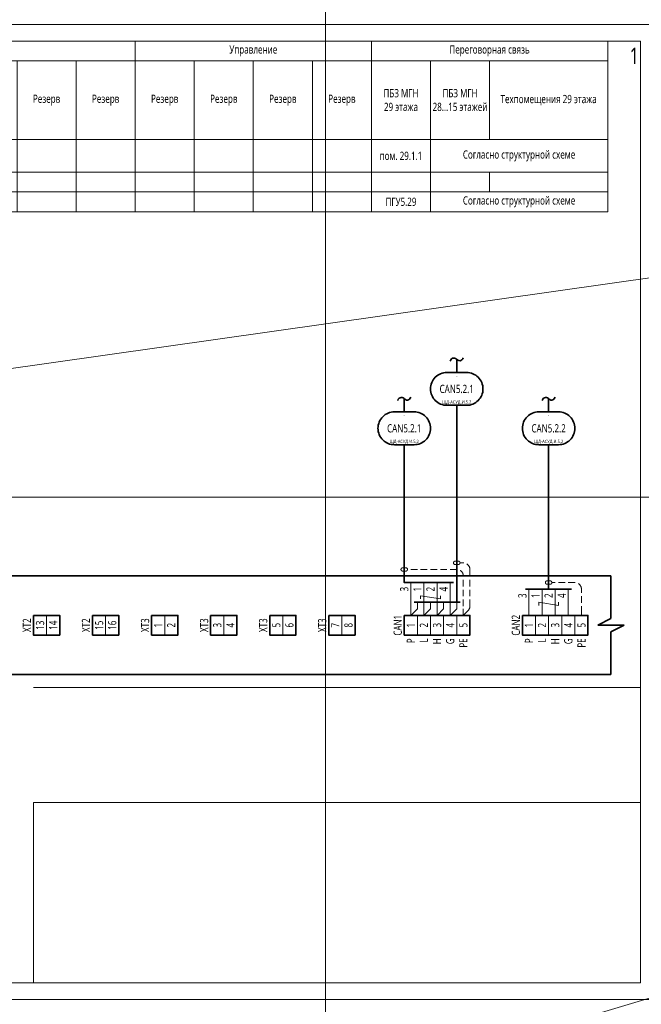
# Model space of a CAD drawing. Header units: millimetres. Extents: x -1173 to 6733, y -4591 to 345.
# Tile 58 of 93: x 226 to 415, y -302 to -2. Entities that reach past the tile are written whole.
import ezdxf
from ezdxf.enums import TextEntityAlignment as Align

# ---------------------------------------------------------------- set-up
doc = ezdxf.new("R2010")
doc.units = ezdxf.units.MM
doc.set_wipeout_variables(frame=1)
doc.linetypes.add('JIS_02_2.0', pattern=[3, 2, -1])
doc.layers.get('0').update_dxf_attribs({"lineweight": 15})
doc.layers.get('Defpoints').update_dxf_attribs({"color": 252, "lineweight": 15})
for name, color, linetype, lineweight in [('AK_Drawing_Thin', 7, 'Continuous', 15), ('AK_Equipment', 7, 'Continuous', 35), ('AK_Multy_Wire', 7, 'Continuous', 35), ('AK_Table', 7, 'Continuous', 35), ('AK_Wire', 7, 'Continuous', 15), ('AK_Wire_Number', 7, 'Continuous', 15)]:
    doc.layers.add(name, color=color, linetype=linetype, lineweight=lineweight)
doc.layers.add('UNPLOTTED', color=2, linetype='Continuous', lineweight=15, plot=False)
doc.styles.get("Standard").update_dxf_attribs({"font": 'arial.ttf'})
doc.styles.add('Trebuchet MS', font='trebuc.ttf', dxfattribs={"width": 0.75})

# ---------------------------------------------------------------- blocks, each defined once
blk = doc.blocks.new('*U1')
at = {"layer": 'UNPLOTTED'}
blk.add_line((0, 90), (-185, 90), dxfattribs=at)
for points in [[(0, 0), (-395, 0), (-395, 287), (0, 287)], [(-185, 55), (0, 55), (0, 0), (-185, 0)]]:
    blk.add_lwpolyline(points, close=True, dxfattribs=at)
blk = doc.blocks.new('*U3')
at = {"layer": 'Defpoints', "style": 'Trebuchet MS', "width": 0.75}
blk.add_attdef('ЛИСТ', text='', height=5, dxfattribs=at).set_placement((-0.5, -2), align=Align.TOP_RIGHT)
blk = doc.blocks.new('*U73')
for p, q in [((372, 0), (0, 0)), ((376, 0), (372, 0)), ((376, -13), (376, 0)), ((372, -15), (376, -13)), ((380, -15), (372, -15)), ((376, -17), (380, -15)), ((376, -30), (376, -17)), ((0, -30), (372, -30)), ((376, -30), (372, -30))]:
    blk.add_line(p, q)
at = {"style": 'Trebuchet MS', "width": 0.75}
for tag, flags, p in [('NAME', 9, (-1, 0)), ('TYPE', 9, (-1, -3)), ('ASSYCODE', 9, (-1, -6)), ('MFG', 9, (-1, -9)), ('MESUREMENT_UNITS', 9, (-1, -13.44)), ('COUNT', 9, (-1, -16.98)), ('WEIGHT', 9, (-1, -18)), ('SORTING_SECTION', 9, (-1, -22.98)), ('XREF', 1, (-1, -24))]:
    blk.add_attdef(tag, text='', height=2, dxfattribs=dict(at, flags=flags)).set_placement(p, align=Align.RIGHT)
blk.add_attdef('TAG1', text='', height=2.5, dxfattribs=at).set_placement((2, -27), align=Align.MIDDLE_LEFT)
at = {"lineweight": 30, "width": 0.75, "flags": 104}
blk.add_attdef('CATDESC', text='', height=2.5, dxfattribs=at).set_placement((370, -27), align=Align.MIDDLE_RIGHT)
at = {"layer": 'UNPLOTTED', "style": 'Trebuchet MS', "width": 0.75, "flags": 8}
for tag, p in [('DESC1', (1, -3)), ('DESC2', (1, -5)), ('DESC3', (1, -7)), ('FAMILY', (1, -13.73)), ('POSITION_N', (1, -15.99)), ('SYSTEM_NAME', (1, -17.99))]:
    blk.add_attdef(tag, p, '', height=1, dxfattribs=at)
blk = doc.blocks.new('*U217')
blk.add_wipeout([(0, 0), (0, -6), (8, -6), (8, 0)])
blk.add_lwpolyline([(0, 0), (8, 0), (8, -6), (0, -6)], close=True)
at = {"lineweight": -2}
blk.add_lwpolyline([(4, 0), (8, 0), (8, -6), (4, -6)], close=True, dxfattribs=at)
at = {"style": 'Trebuchet MS', "width": 0.75, "flags": 12}
for tag, p in [('TERM01', (2, -3)), ('TERM02', (6, -3))]:
    blk.add_attdef(tag, text='', height=2.5, rotation=90, dxfattribs=at).set_placement(p, align=Align.MIDDLE_CENTER)
at = {"style": 'Trebuchet MS', "width": 0.75}
blk.add_attdef('TAG1', text='', height=2.5, rotation=90, dxfattribs=at).set_placement((-2, -3), align=Align.MIDDLE_CENTER)
at = {"style": 'Trebuchet MS', "width": 0.75, "flags": 12}
for tag, p in [('NOTE01', (2, -7)), ('NOTE02', (6, -7))]:
    blk.add_attdef(tag, text='', height=2.5, rotation=90, dxfattribs=at).set_placement(p, align=Align.MIDDLE_RIGHT)
blk = doc.blocks.new('*T67')
at = {"layer": 'AK_Table', "color": 0, "linetype": 'ByBlock', "lineweight": -2, "transparency": 16777216}
for p, q in [((0, 0), (385, 0)), ((0, 0), (0, -52)), ((25, 0), (25, -52)), ((97, 0), (97, -52)), ((241, 0), (241, -52)), ((313, 0), (313, -52)), ((385, 0), (385, -52)), ((25, -6), (385, -6)), ((61, -6), (61, -30)), ((79, -6), (79, -52)), ((115, -6), (115, -30)), ((133, -6), (133, -30)), ((151, -6), (151, -52)), ((169, -6), (169, -52)), ((187, -6), (187, -52)), ((205, -6), (205, -52)), ((223, -6), (223, -52)), ((259, -6), (259, -52)), ((277, -6), (277, -52)), ((295, -6), (295, -52)), ((331, -6), (331, -52)), ((349, -6), (349, -30)), ((0, -30), (385, -30)), ((0, -40), (385, -40)), ((61, -40), (61, -52)), ((115, -40), (115, -46)), ((133, -40), (133, -52)), ((349, -40), (349, -46)), ((0, -46), (385, -46)), ((0, -52), (385, -52))]:
    blk.add_line(p, q, dxfattribs=at)
at = {"layer": 'AK_Table', "color": 0, "transparency": 16777216, "char_height": 2.5, "attachment_point": 5, "style": 'Trebuchet MS'}
for s, insert, width in [('Датчики', (61, -3), 71), ('Контроль включения', (169, -3), 143), ('Управление', (277, -3), 71), ('Переговорная связь', (349, -3), 71), ('Наименование', (12.5, -15), 24), ('Влажности и температуры\\PAFTF-I TYR 2', (43, -18), 35), ('{\\H0.96x;Освещенности }AHKF-I', (70, -18), 17), ('Дверь закрыта', (106, -18), 17), ('Питание в\\~норме', (124, -18), 17), ('Нет аварии', (142, -18), 17), ('ПБЗ МГН\\P29 этажа', (322, -18), 17), ('ПБЗ МГН\\P28...15 этажей', (340, -18), 17), ('{\\C256;Техпомещения 29 этажа}', (367, -18), 35), ('Резерв', (88, -18), 17), ('Резерв', (160, -18), 17), ('Резерв', (178, -18), 17), ('Резерв', (196, -18), 17), ('Резерв', (214, -18), 17), ('Резерв', (232, -18), 17), ('Резерв', (250, -18), 17), ('Резерв', (268, -18), 17), ('Резерв', (286, -18), 17), ('Резерв', (304, -18), 17), ('Место отбора параметра', (12.5, -35), 23), ('Кровля\\PСеверный фасад', (52, -35), 53), ('пом. 29.1.1', (322, -35), 17), ('{\\C256;пом. 29.1.4}', (124, -35), 53), ('Согласно структурной схеме', (358, -35), 53), ('Чертеж установки', (12.5, -43), 23), ('Позиция', (12.5, -49), 23), ('UT5', (43, -49), 35), ('BT5', (70, -49), 17), ('ОСПД_S.5.2', (115, -49), 35), ('БУРР5.2', (142, -49), 17), ('ПГУ5.29', (322, -49), 17), ('Согласно структурной схеме', (358, -49), 53)]:
    blk.add_mtext(s, dxfattribs=dict(at, insert=insert, width=width))
blk = doc.blocks.new('*U51')
blk.add_lwpolyline([(-3, 5), (3, 5, -0.414214), (8, 0), (8, 0, -0.414214), (3, -5), (-3, -5, -0.414214), (-8, 0), (-8, 0, -0.414214)], format="xyb", close=True)
at = {"style": 'Trebuchet MS', "width": 0.75}
blk.add_attdef('CA_CIRCUIT_NUMBER', text='', height=2.5, dxfattribs=at).set_placement((0, 0), align=Align.MIDDLE_CENTER)
at = {"lineweight": 30, "width": 0.75, "flags": 1}
blk.add_attdef('CA_CABLE_TYPE', text='', height=2.5, rotation=90, dxfattribs=at).set_placement((0, -23), align=Align.BOTTOM_CENTER)
at = {"style": 'Trebuchet MS', "width": 0.75}
blk.add_attdef('LENGTH', text='', height=2.5, rotation=90, dxfattribs=at).set_placement((2, -22.82), align=Align.MIDDLE_CENTER)
at = {"layer": 'UNPLOTTED', "style": 'Trebuchet MS', "width": 0.75}
for tag, p in [('LOAD_NAME', (0, 4)), ('PANEL_NAME', (0, -4))]:
    blk.add_attdef(tag, text='', height=1, dxfattribs=at).set_placement(p, align=Align.MIDDLE_CENTER)
blk = doc.blocks.new('*U221')
blk.add_wipeout([(0, 0), (0, -6), (20, -6), (20, 0)])
blk.add_lwpolyline([(0, 0), (20, 0), (20, -6), (0, -6)], close=True)
at = {"lineweight": -2}
for points in [[(4, 0), (8, 0), (8, -6), (4, -6)], [(8, 0), (12, 0), (12, -6), (8, -6)], [(12, 0), (16, 0), (16, -6), (12, -6)], [(16, 0), (20, 0), (20, -6), (16, -6)]]:
    blk.add_lwpolyline(points, close=True, dxfattribs=at)
at = {"style": 'Trebuchet MS', "width": 0.75, "flags": 12}
for tag, p in [('TERM01', (2, -3)), ('TERM02', (6, -3)), ('TERM03', (10, -3)), ('TERM04', (14, -3)), ('TERM05', (18, -3))]:
    blk.add_attdef(tag, text='', height=2.5, rotation=90, dxfattribs=at).set_placement(p, align=Align.MIDDLE_CENTER)
at = {"style": 'Trebuchet MS', "width": 0.75}
blk.add_attdef('TAG1', text='', height=2.5, rotation=90, dxfattribs=at).set_placement((-2, -3), align=Align.MIDDLE_CENTER)
at = {"style": 'Trebuchet MS', "width": 0.75, "flags": 12}
for tag, p in [('NOTE01', (2, -7)), ('NOTE02', (6, -7)), ('NOTE03', (10, -7)), ('NOTE04', (14, -7)), ('NOTE05', (18, -7))]:
    blk.add_attdef(tag, text='', height=2.5, rotation=90, dxfattribs=at).set_placement(p, align=Align.MIDDLE_RIGHT)
blk = doc.blocks.new('*U53')
blk.add_lwpolyline([(-3, 5), (3, 5, -0.414214), (8, 0), (8, 0, -0.414214), (3, -5), (-3, -5, -0.414214), (-8, 0), (-8, 0, -0.414214)], format="xyb", close=True)
at = {"style": 'Trebuchet MS', "width": 0.75}
blk.add_attdef('CA_CIRCUIT_NUMBER', text='', height=2.5, dxfattribs=at).set_placement((0, 0), align=Align.MIDDLE_CENTER)
at = {"lineweight": 30, "width": 0.75, "flags": 1}
blk.add_attdef('CA_CABLE_TYPE', text='', height=2.5, rotation=90, dxfattribs=at).set_placement((0, -23), align=Align.BOTTOM_CENTER)
at = {"style": 'Trebuchet MS', "width": 0.75}
blk.add_attdef('LENGTH', text='', height=2.5, rotation=90, dxfattribs=at).set_placement((2, -22.82), align=Align.MIDDLE_CENTER)
at = {"layer": 'UNPLOTTED', "style": 'Trebuchet MS', "width": 0.75}
for tag, p in [('LOAD_NAME', (0, 4)), ('PANEL_NAME', (0, -4))]:
    blk.add_attdef(tag, text='', height=1, dxfattribs=at).set_placement(p, align=Align.MIDDLE_CENTER)
blk = doc.blocks.new('*U215')
blk.add_lwpolyline([(-3, 5), (3, 5, -0.414214), (8, 0), (8, 0, -0.414214), (3, -5), (-3, -5, -0.414214), (-8, 0), (-8, 0, -0.414214)], format="xyb", close=True)
at = {"style": 'Trebuchet MS', "width": 0.75}
blk.add_attdef('CA_CIRCUIT_NUMBER', text='', height=2.5, dxfattribs=at).set_placement((0, 0), align=Align.MIDDLE_CENTER)
at = {"lineweight": 30, "width": 0.75, "flags": 1}
blk.add_attdef('CA_CABLE_TYPE', text='', height=2.5, rotation=90, dxfattribs=at).set_placement((0, -34), align=Align.BOTTOM_CENTER)
at = {"style": 'Trebuchet MS', "width": 0.75}
blk.add_attdef('LENGTH', text='', height=2.5, rotation=90, dxfattribs=at).set_placement((2, -33.82), align=Align.MIDDLE_CENTER)
at = {"layer": 'UNPLOTTED', "style": 'Trebuchet MS', "width": 0.75}
for tag, p in [('LOAD_NAME', (0, 4)), ('PANEL_NAME', (0, -4))]:
    blk.add_attdef(tag, text='', height=1, dxfattribs=at).set_placement(p, align=Align.MIDDLE_CENTER)

msp = doc.modelspace()

# ---------------------------------------------------------------- linework, layer by layer
at = {"layer": 'AK_Multy_Wire'}
msp.add_line((360, -179), (346, -179), dxfattribs=at)
for points in [[(357, -105.5, -0.110619), (357.45, -104.85, -0.327238), (358.63, -104.71, -0.067319), (359, -105, 0.057317), (359.38, -105.27, 0.329466), (360.56, -105.13, 0.097474), (361, -104.5, 3.812519)], [(341, -117.5, -0.110619), (341.45, -116.85, -0.327238), (342.63, -116.71, -0.067319), (343, -117, 0.057317), (343.38, -117.27, 0.329466), (344.56, -117.13, 0.097474), (345, -116.5, 3.812519)], [(385, -117.5, -0.110619), (385.45, -116.85, -0.327238), (386.63, -116.71, -0.067319), (387, -117, 0.057317), (387.38, -117.27, 0.329466), (388.56, -117.13, 0.097474), (389, -116.5, 3.812519)]]:
    msp.add_lwpolyline(points, format="xyb", dxfattribs=at)
for points in [[(359, -109), (359, -105)], [(343, -121), (343, -117)], [(387, -121), (387, -117)], [(359, -119), (359, -171)], [(343, -131), (343, -171)], [(387, -131), (387, -175)], [(358, -173), (343, -173), (343, -165)], [(359, -165), (359, -179)], [(394, -175), (380, -175)]]:
    msp.add_lwpolyline(points, dxfattribs=at)
at = {"layer": 'AK_Wire'}
for points in [[(348, -178), (348, -177), (354, -178), (354, -177)], [(384, -180), (384, -179), (390, -180), (390, -179)]]:
    msp.add_lwpolyline(points, dxfattribs=at)
at = {"layer": 'UNPLOTTED', "linetype": 'Continuous'}
msp.add_lwpolyline([(0, -300), (420, -300), (420, -3), (0, -3)], close=True, dxfattribs=at)

# ---------------------------------------------------------------- block references
msp.add_blockref('*T67', (20, -8))
at = {"layer": 'AK_Drawing_Thin'}
msp.add_blockref('*U3', (415, -8), dxfattribs=at).add_auto_attribs({'ЛИСТ': '1'})
at = {"layer": 'AK_Equipment'}
msp.add_blockref('*U73', (30, -171), dxfattribs=at)
at = {"layer": 'AK_Multy_Wire', "ltscale": 10}
for name, p, values in [('*U215', (359, -114), {'CA_CIRCUIT_NUMBER': 'CAN5.2.1', 'PANEL_NAME': 'ЩД-АСУД.И.5.2', 'LOAD_NAME': '-'}), ('*U51', (343, -126), {'CA_CIRCUIT_NUMBER': 'CAN5.2.1', 'PANEL_NAME': 'ЩД-АСУД.И.5.2', 'LOAD_NAME': '-'}), ('*U53', (387, -126), {'CA_CIRCUIT_NUMBER': 'CAN5.2.2', 'PANEL_NAME': 'ЩД-АСУД.И.5.2', 'LOAD_NAME': '-'})]:
    msp.add_blockref(name, p, dxfattribs=at).add_auto_attribs(values)
at = {"layer": 'UNPLOTTED'}
msp.add_blockref('*U1', (415, -295), dxfattribs=at)

# ---------------------------------------------------------------- texts
at = {"layer": 'AK_Wire_Number', "style": 'Trebuchet MS', "width": 0.75}
for s, p in [('3', (345, -175)), ('1', (349, -175)), ('2', (353, -175)), ('4', (357, -175)), ('3', (381, -177)), ('1', (385, -177)), ('2', (389, -177)), ('4', (393, -177))]:
    msp.add_text(s, height=2.5, rotation=90, dxfattribs=at).set_placement(p, align=Align.BOTTOM_CENTER)

# ---------------------------------------------------------------- next in the draw order: block references
at = {"layer": 'AK_Equipment', "lineweight": 15}
ref = msp.add_blockref('*U217', (230, -183), dxfattribs=at)
ref.add_attrib('TAG1', 'XT2', dxfattribs={"layer": '0', "height": 2.5, "rotation": 90, "style": 'Trebuchet MS', "width": 0.75}).set_placement((228, -186), align=Align.MIDDLE_CENTER)
ref.add_attrib('TERM01', '13', dxfattribs={"layer": '0', "height": 2.5, "rotation": 90, "style": 'Trebuchet MS', "width": 0.75}).set_placement((232, -186), align=Align.MIDDLE_CENTER)
ref.add_attrib('TERM02', '14', dxfattribs={"layer": '0', "height": 2.5, "rotation": 90, "style": 'Trebuchet MS', "width": 0.75}).set_placement((236, -186), align=Align.MIDDLE_CENTER)
ref = msp.add_blockref('*U217', (248, -183), dxfattribs=at)
ref.add_attrib('TAG1', 'XT2', dxfattribs={"layer": '0', "height": 2.5, "rotation": 90, "style": 'Trebuchet MS', "width": 0.75}).set_placement((246, -186), align=Align.MIDDLE_CENTER)
ref.add_attrib('TERM01', '15', dxfattribs={"layer": '0', "height": 2.5, "rotation": 90, "style": 'Trebuchet MS', "width": 0.75}).set_placement((250, -186), align=Align.MIDDLE_CENTER)
ref.add_attrib('TERM02', '16', dxfattribs={"layer": '0', "height": 2.5, "rotation": 90, "style": 'Trebuchet MS', "width": 0.75}).set_placement((254, -186), align=Align.MIDDLE_CENTER)
ref = msp.add_blockref('*U217', (266, -183), dxfattribs=at)
ref.add_attrib('TAG1', 'XT3', dxfattribs={"layer": '0', "height": 2.5, "rotation": 90, "style": 'Trebuchet MS', "width": 0.75}).set_placement((264, -186), align=Align.MIDDLE_CENTER)
ref.add_attrib('TERM01', '1', dxfattribs={"layer": '0', "height": 2.5, "rotation": 90, "style": 'Trebuchet MS', "width": 0.75}).set_placement((268, -186), align=Align.MIDDLE_CENTER)
ref.add_attrib('TERM02', '2', dxfattribs={"layer": '0', "height": 2.5, "rotation": 90, "style": 'Trebuchet MS', "width": 0.75}).set_placement((272, -186), align=Align.MIDDLE_CENTER)
ref = msp.add_blockref('*U217', (284, -183), dxfattribs=at)
ref.add_attrib('TAG1', 'XT3', dxfattribs={"layer": '0', "height": 2.5, "rotation": 90, "style": 'Trebuchet MS', "width": 0.75}).set_placement((282, -186), align=Align.MIDDLE_CENTER)
ref.add_attrib('TERM01', '3', dxfattribs={"layer": '0', "height": 2.5, "rotation": 90, "style": 'Trebuchet MS', "width": 0.75}).set_placement((286, -186), align=Align.MIDDLE_CENTER)
ref.add_attrib('TERM02', '4', dxfattribs={"layer": '0', "height": 2.5, "rotation": 90, "style": 'Trebuchet MS', "width": 0.75}).set_placement((290, -186), align=Align.MIDDLE_CENTER)
ref = msp.add_blockref('*U217', (302, -183), dxfattribs=at)
ref.add_attrib('TAG1', 'XT3', dxfattribs={"layer": '0', "height": 2.5, "rotation": 90, "style": 'Trebuchet MS', "width": 0.75}).set_placement((300, -186), align=Align.MIDDLE_CENTER)
ref.add_attrib('TERM01', '5', dxfattribs={"layer": '0', "height": 2.5, "rotation": 90, "style": 'Trebuchet MS', "width": 0.75}).set_placement((304, -186), align=Align.MIDDLE_CENTER)
ref.add_attrib('TERM02', '6', dxfattribs={"layer": '0', "height": 2.5, "rotation": 90, "style": 'Trebuchet MS', "width": 0.75}).set_placement((308, -186), align=Align.MIDDLE_CENTER)
ref = msp.add_blockref('*U217', (320, -183), dxfattribs=at)
ref.add_attrib('TAG1', 'XT3', dxfattribs={"layer": '0', "height": 2.5, "rotation": 90, "style": 'Trebuchet MS', "width": 0.75}).set_placement((318, -186), align=Align.MIDDLE_CENTER)
ref.add_attrib('TERM01', '7', dxfattribs={"layer": '0', "height": 2.5, "rotation": 90, "style": 'Trebuchet MS', "width": 0.75}).set_placement((322, -186), align=Align.MIDDLE_CENTER)
ref.add_attrib('TERM02', '8', dxfattribs={"layer": '0', "height": 2.5, "rotation": 90, "style": 'Trebuchet MS', "width": 0.75}).set_placement((326, -186), align=Align.MIDDLE_CENTER)
ref = msp.add_blockref('*U221', (343, -183), dxfattribs=at)
ref.add_attrib('TAG1', 'CAN1', dxfattribs={"layer": '0', "height": 2.5, "rotation": 90, "style": 'Trebuchet MS', "width": 0.75}).set_placement((341, -186), align=Align.MIDDLE_CENTER)
ref.add_attrib('TERM01', '1', dxfattribs={"layer": '0', "height": 2.5, "rotation": 90, "style": 'Trebuchet MS', "width": 0.75}).set_placement((345, -186), align=Align.MIDDLE_CENTER)
ref.add_attrib('TERM02', '2', dxfattribs={"layer": '0', "height": 2.5, "rotation": 90, "style": 'Trebuchet MS', "width": 0.75}).set_placement((349, -186), align=Align.MIDDLE_CENTER)
ref.add_attrib('TERM03', '3', dxfattribs={"layer": '0', "height": 2.5, "rotation": 90, "style": 'Trebuchet MS', "width": 0.75}).set_placement((353, -186), align=Align.MIDDLE_CENTER)
ref.add_attrib('TERM04', '4', dxfattribs={"layer": '0', "height": 2.5, "rotation": 90, "style": 'Trebuchet MS', "width": 0.75}).set_placement((357, -186), align=Align.MIDDLE_CENTER)
ref.add_attrib('TERM05', '5', dxfattribs={"layer": '0', "height": 2.5, "rotation": 90, "style": 'Trebuchet MS', "width": 0.75}).set_placement((361, -186), align=Align.MIDDLE_CENTER)
ref.add_attrib('NOTE01', 'P', dxfattribs={"layer": '0', "height": 2.5, "rotation": 90, "style": 'Trebuchet MS', "width": 0.75}).set_placement((345, -190), align=Align.MIDDLE_RIGHT)
ref.add_attrib('NOTE02', 'L', dxfattribs={"layer": '0', "height": 2.5, "rotation": 90, "style": 'Trebuchet MS', "width": 0.75}).set_placement((349, -190), align=Align.MIDDLE_RIGHT)
ref.add_attrib('NOTE03', 'H', dxfattribs={"layer": '0', "height": 2.5, "rotation": 90, "style": 'Trebuchet MS', "width": 0.75}).set_placement((353, -190), align=Align.MIDDLE_RIGHT)
ref.add_attrib('NOTE04', 'G', dxfattribs={"layer": '0', "height": 2.5, "rotation": 90, "style": 'Trebuchet MS', "width": 0.75}).set_placement((357, -190), align=Align.MIDDLE_RIGHT)
ref.add_attrib('NOTE05', 'PE', dxfattribs={"layer": '0', "height": 2.5, "rotation": 90, "style": 'Trebuchet MS', "width": 0.75}).set_placement((361, -190), align=Align.MIDDLE_RIGHT)
ref = msp.add_blockref('*U221', (379, -183), dxfattribs=at)
ref.add_attrib('TAG1', 'CAN2', dxfattribs={"layer": '0', "height": 2.5, "rotation": 90, "style": 'Trebuchet MS', "width": 0.75}).set_placement((377, -186), align=Align.MIDDLE_CENTER)
ref.add_attrib('TERM01', '1', dxfattribs={"layer": '0', "height": 2.5, "rotation": 90, "style": 'Trebuchet MS', "width": 0.75}).set_placement((381, -186), align=Align.MIDDLE_CENTER)
ref.add_attrib('TERM02', '2', dxfattribs={"layer": '0', "height": 2.5, "rotation": 90, "style": 'Trebuchet MS', "width": 0.75}).set_placement((385, -186), align=Align.MIDDLE_CENTER)
ref.add_attrib('TERM03', '3', dxfattribs={"layer": '0', "height": 2.5, "rotation": 90, "style": 'Trebuchet MS', "width": 0.75}).set_placement((389, -186), align=Align.MIDDLE_CENTER)
ref.add_attrib('TERM04', '4', dxfattribs={"layer": '0', "height": 2.5, "rotation": 90, "style": 'Trebuchet MS', "width": 0.75}).set_placement((393, -186), align=Align.MIDDLE_CENTER)
ref.add_attrib('TERM05', '5', dxfattribs={"layer": '0', "height": 2.5, "rotation": 90, "style": 'Trebuchet MS', "width": 0.75}).set_placement((397, -186), align=Align.MIDDLE_CENTER)
ref.add_attrib('NOTE01', 'P', dxfattribs={"layer": '0', "height": 2.5, "rotation": 90, "style": 'Trebuchet MS', "width": 0.75}).set_placement((381, -190), align=Align.MIDDLE_RIGHT)
ref.add_attrib('NOTE02', 'L', dxfattribs={"layer": '0', "height": 2.5, "rotation": 90, "style": 'Trebuchet MS', "width": 0.75}).set_placement((385, -190), align=Align.MIDDLE_RIGHT)
ref.add_attrib('NOTE03', 'H', dxfattribs={"layer": '0', "height": 2.5, "rotation": 90, "style": 'Trebuchet MS', "width": 0.75}).set_placement((389, -190), align=Align.MIDDLE_RIGHT)
ref.add_attrib('NOTE04', 'G', dxfattribs={"layer": '0', "height": 2.5, "rotation": 90, "style": 'Trebuchet MS', "width": 0.75}).set_placement((393, -190), align=Align.MIDDLE_RIGHT)
ref.add_attrib('NOTE05', 'PE', dxfattribs={"layer": '0', "height": 2.5, "rotation": 90, "style": 'Trebuchet MS', "width": 0.75}).set_placement((397, -190), align=Align.MIDDLE_RIGHT)

# ---------------------------------------------------------------- next in the draw order: linework, layer by layer
at = {"color": 3}
msp.add_lwpolyline([(-287, 43), (3067, 296), (-53, -147), (927, -147), (-44, -438), (1094, -438), (210, -600), (210, 345), (3172, -6)], dxfattribs=at)
at = {"layer": 'AK_Drawing_Thin', "linetype": 'JIS_02_2.0'}
for points in [[(361, -183), (362.41, -181.59, 0.198912), (363, -180.17), (363, -171), (363, -169, 0.414214), (361, -167), (360, -167, -0.414214), (359.5, -167.5), (358.5, -167.5, -0.414214), (358, -167, -0.414214), (358.5, -166.5), (359.5, -166.5, -0.414214), (360, -167)], [(361, -183), (361, -180.17), (361, -171, 0.414214), (359, -169), (344, -169, -0.414214), (343.5, -169.5), (342.5, -169.5, -0.414214), (342, -169, -0.414214), (342.5, -168.5), (343.5, -168.5, -0.414214), (344, -169)], [(397, -183), (397, -182.17), (397, -175, 0.414214), (395, -173), (388, -173, -0.414214), (387.5, -173.5), (386.5, -173.5, -0.414214), (386, -173, -0.414214), (386.5, -172.5), (387.5, -172.5, -0.414214), (388, -173)]]:
    msp.add_lwpolyline(points, format="xyb", dxfattribs=at)
at = {"layer": 'AK_Wire'}
for points in [[(347, -179), (347, -181), (345, -183), (345, -173)], [(351, -179), (351, -181), (349, -183), (349, -173)], [(355, -179), (355, -181), (353, -183), (353, -173)], [(359, -179), (359, -181), (357, -183), (357, -173)], [(381, -183), (381, -175)], [(385, -183), (385, -175)], [(389, -183), (389, -175)], [(393, -183), (393, -175)]]:
    msp.add_lwpolyline(points, dxfattribs=at)
at = {"layer": 'UNPLOTTED', "color": 2, "true_color": 0xf1eb1f}
msp.add_xline((319, -2043), (0, 1), dxfattribs=at)

doc.saveas('drawing.dxf')
